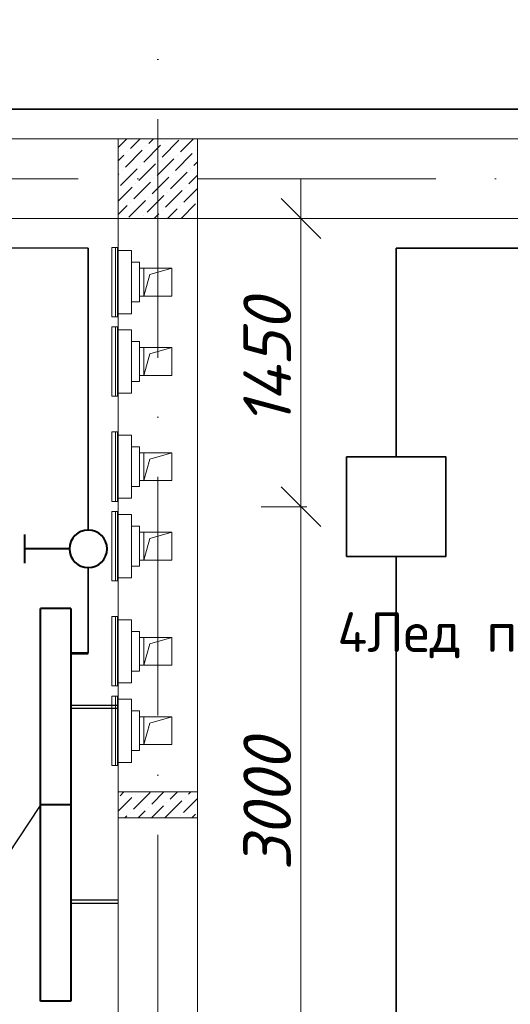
# Model space of a CAD drawing. Header units: millimetres. Extents: x 1114507 to 93926427, y 174473 to 817039.
# Tile 220 of 256: x 1620115 to 1622585, y 768971 to 773925. Entities that reach past the tile are written whole.
import ezdxf
from ezdxf import colors
from ezdxf.entities.mleader import LeaderData, LeaderLine
from ezdxf.math import Vec2, Vec3

# ---------------------------------------------------------------- set-up
doc = ezdxf.new("R2010")
doc.units = ezdxf.units.MM
doc.linetypes.add('ACAD_ISO10W100', pattern=[18, 12, -3, 0, -3])
doc.linetypes.add('ADSK_Скрыто', pattern=[6, 3, -3])
for name, color, linetype, lineweight in [('_Hidden_', 7, 'ADSK_Скрыто', 9), ('Mechanical Equipment', 7, 'Continuous', 18), ('размеры', 12, 'Continuous', 15)]:
    doc.layers.add(name, color=color, linetype=linetype, lineweight=lineweight)
doc.layers.add('ventilatsiya', color=7, linetype='Continuous')
doc.styles.add('ISOCPEUR 1', font='isocpeur.TTF')
doc.styles.get("Standard").update_dxf_attribs({"font": 'isocpeui.ttf'})
doc.styles.add('Суннат', font='ariali.ttf', dxfattribs={"height": 250})
doc.dimstyles.new('Санжар', dxfattribs={"dimtxt": 240, "dimasz": 200, "dimexe": 200, "dimexo": 200, "dimgap": 50, "dimtad": 1, "dimdec": 0, "dimtxsty": 'Standard', "dimblk": 'OBLIQUE', "dimcen": 2.5, "dimdle": 200, "dimclrd": 152, "dimclre": 152, "dimclrt": 152, "dimadec": 0, "dimazin": 0, "dimtfac": 1, "dimtdec": 0, "dimtmove": 0, "dimatfit": 3, "dimldrblk": 'OBLIQUE', "dimfxl": 0, "dimlwd": 0, "dimlwe": 0, "dimarcsym": 0})

# ---------------------------------------------------------------- blocks, each defined once
blk = doc.blocks.new('blokqav3mak')
at = {"color": 1, "linetype": 'ACAD_ISO10W100', "lineweight": 0, "ltscale": 100}
for p, q in [((1612766.4, 782425.1), (1612766.4, 766825.1)), ((1626766.4, 773125.1), (1599766.4, 773125.1))]:
    blk.add_line(p, q, dxfattribs=at)
at = {"lineweight": 0, "ltscale": 100}
for p, q in [((1612966.4, 773325.1), (1611766.4, 773325.1)), ((1615116.4, 773325.1), (1612966.4, 773325.1)), ((1612966.4, 773325.1), (1612966.4, 767025.1)), ((1612566.4, 772925.1), (1611766.4, 772925.1)), ((1612566.4, 772925.1), (1612566.4, 767025.1)), ((1615116.4, 772925.1), (1612966.4, 772925.1))]:
    blk.add_line(p, q, dxfattribs=at)
at = {"linetype": 'Continuous', "lineweight": 0, "ltscale": 100}
for p, q in [((1612566.4, 773281.7), (1612609.7, 773325.1)), ((1612628.3, 773276.3), (1612677.1, 773325.1)), ((1612720.9, 773301.6), (1612744.5, 773325.1)), ((1612788.3, 773234.2), (1612872.5, 773318.4)), ((1612880.9, 773259.5), (1612946.5, 773325.1)), ((1612603.1, 773183.7), (1612687.3, 773267.9)), ((1612695.7, 773209), (1612779.9, 773293.2)), ((1612704.1, 773284.8), (1612704.1, 773284.8)), ((1612796.7, 773310), (1612796.7, 773310)), ((1612956.7, 773267.9), (1612956.7, 773267.9)), ((1612566.4, 773214.4), (1612594.7, 773242.7)), ((1612611.5, 773259.5), (1612611.5, 773259.5)), ((1612763, 773141.6), (1612847.2, 773225.8)), ((1612771.5, 773217.4), (1612771.5, 773217.4)), ((1612855.7, 773166.9), (1612939.8, 773251.1)), ((1612864.1, 773242.7), (1612864.1, 773242.7)), ((1612577.8, 773091.1), (1612662, 773175.3)), ((1612586.2, 773166.9), (1612586.2, 773166.9)), ((1612670.4, 773116.4), (1612754.6, 773200.6)), ((1612678.9, 773192.2), (1612678.9, 773192.2)), ((1612931.4, 773175.3), (1612931.4, 773175.3)), ((1612948.3, 773192.2), (1612966.4, 773210.2)), ((1612566.4, 773147), (1612569.4, 773150.1)), ((1612737.8, 773049), (1612822, 773133.2)), ((1612746.2, 773124.8), (1612746.2, 773124.8)), ((1612830.4, 773074.3), (1612914.6, 773158.5)), ((1612838.8, 773150.1), (1612838.8, 773150.1)), ((1612923, 773099.5), (1612966.4, 773142.9)), ((1612566.4, 773012.3), (1612636.8, 773082.7)), ((1612645.2, 773023.8), (1612729.4, 773108)), ((1612653.6, 773099.5), (1612653.6, 773099.5)), ((1612805.1, 772981.7), (1612889.3, 773065.9)), ((1612897.7, 773006.9), (1612966.4, 773075.5)), ((1612906.2, 773082.7), (1612906.2, 773082.7)), ((1612712.5, 772956.4), (1612796.7, 773040.6)), ((1612720.9, 773032.2), (1612720.9, 773032.2)), ((1612813.6, 773057.4), (1612813.6, 773057.4)), ((1612566.4, 772944.9), (1612611.5, 772990.1)), ((1612619.9, 772931.2), (1612704.1, 773015.4)), ((1612628.3, 773006.9), (1612628.3, 773006.9)), ((1612815.9, 772925.1), (1612864.1, 772973.3)), ((1612880.9, 772990.1), (1612880.9, 772990.1)), ((1612883.3, 772925.1), (1612956.7, 772998.5)), ((1612695.7, 772939.6), (1612695.7, 772939.6)), ((1612748.6, 772925.1), (1612771.5, 772948)), ((1612788.3, 772964.8), (1612788.3, 772964.8)), ((1612965.1, 772939.6), (1612966.4, 772940.8)), ((1612566.4, 769943.7, 0), (1612635.3, 770012.7, 0)), ((1612576.3, 770021.1, 0), (1612595.4, 770040.1, 0)), ((1612643.7, 769953.7, 0), (1612727.9, 770037.9, 0)), ((1612652.1, 770029.5, 0), (1612652.1, 770029.5, 0)), ((1612736.3, 769979, 0), (1612797.4, 770040.1, 0)), ((1612803.7, 769911.6, 0), (1612887.8, 769995.8, 0)), ((1612828.9, 770004.2, 0), (1612864.8, 770040.1, 0)), ((1612896.3, 769936.9, 0), (1612966.4, 770007, 0)), ((1612904.7, 770012.7, 0), (1612904.7, 770012.7, 0)), ((1612921.5, 770029.5, 0), (1612932.1, 770040.1, 0)), ((1612667.4, 769910.1, 0), (1612702.6, 769945.3, 0)), ((1612719.5, 769962.1, 0), (1612719.5, 769962.1, 0)), ((1612734.8, 769910.1, 0), (1612795.2, 769970.6, 0)), ((1612812.1, 769987.4, 0), (1612812.1, 769987.4, 0)), ((1612600.1, 769910.1, 0), (1612610, 769920.1, 0)), ((1612626.9, 769936.9, 0), (1612626.9, 769936.9, 0)), ((1612879.4, 769920.1, 0), (1612879.4, 769920.1, 0)), ((1612936.8, 769910.1, 0), (1612955.2, 769928.5, 0))]:
    blk.add_line(p, q, dxfattribs=at)
at = {"layer": '_Hidden_', "color": 5, "lineweight": 0}
for p, q in [((1612562.5, 772779.5), (1612563, 772779.5)), ((1612566.4, 772763.5), (1612566.4, 772763.9)), ((1612566.4, 772763.9), (1612566.4, 772763.5)), ((1612609.4, 772763.9), (1612609.4, 772763.5)), ((1612609.4, 772763.5), (1612609.4, 772763.9)), ((1612633.4, 772763.5), (1612633.4, 772763.9)), ((1612633.4, 772763.9), (1612633.4, 772763.5)), ((1612563, 772430.6), (1612562.5, 772430.6)), ((1612566.4, 772446.2), (1612566.4, 772445.9)), ((1612566.4, 772445.9), (1612566.4, 772446.2)), ((1612609.4, 772446.2), (1612609.4, 772445.9)), ((1612609.4, 772445.9), (1612609.4, 772446.2)), ((1612633.4, 772445.9), (1612633.4, 772446.2)), ((1612633.4, 772446.2), (1612633.4, 772445.9)), ((1612562.5, 772380), (1612563, 772380)), ((1612566.4, 772364), (1612566.4, 772364.3)), ((1612566.4, 772364.3), (1612566.4, 772364)), ((1612609.4, 772364.3), (1612609.4, 772364)), ((1612609.4, 772364), (1612609.4, 772364.3)), ((1612633.4, 772364), (1612633.4, 772364.3)), ((1612633.4, 772364.3), (1612633.4, 772364)), ((1612563, 772031.1), (1612562.5, 772031.1)), ((1612566.4, 772046.7), (1612566.4, 772046.3)), ((1612566.4, 772046.3), (1612566.4, 772046.7)), ((1612609.4, 772046.7), (1612609.4, 772046.3)), ((1612609.4, 772046.3), (1612609.4, 772046.7)), ((1612633.4, 772046.3), (1612633.4, 772046.7)), ((1612633.4, 772046.7), (1612633.4, 772046.3)), ((1612562.5, 771850.8), (1612563, 771850.8)), ((1612566.4, 771834.8), (1612566.4, 771835.1)), ((1612566.4, 771835.1), (1612566.4, 771834.8)), ((1612609.4, 771835.1), (1612609.4, 771834.8)), ((1612609.4, 771834.8), (1612609.4, 771835.1)), ((1612633.4, 771834.8), (1612633.4, 771835.1)), ((1612633.4, 771835.1), (1612633.4, 771834.8)), ((1612563, 771501.9), (1612562.5, 771501.9)), ((1612566.4, 771517.5), (1612566.4, 771517.1)), ((1612566.4, 771517.1), (1612566.4, 771517.5)), ((1612609.4, 771517.5), (1612609.4, 771517.1)), ((1612609.4, 771517.1), (1612609.4, 771517.5)), ((1612633.4, 771517.1), (1612633.4, 771517.5)), ((1612633.4, 771517.5), (1612633.4, 771517.1)), ((1612562.5, 771451.2), (1612563, 771451.2)), ((1612566.4, 771435.2), (1612566.4, 771435.6)), ((1612566.4, 771435.6), (1612566.4, 771435.2)), ((1612609.4, 771435.6), (1612609.4, 771435.2)), ((1612609.4, 771435.2), (1612609.4, 771435.6)), ((1612633.4, 771435.2), (1612633.4, 771435.6)), ((1612633.4, 771435.6), (1612633.4, 771435.2)), ((1612563, 771102.3), (1612562.5, 771102.3)), ((1612566.4, 771117.9), (1612566.4, 771117.6)), ((1612566.4, 771117.6), (1612566.4, 771117.9)), ((1612609.4, 771117.9), (1612609.4, 771117.6)), ((1612609.4, 771117.6), (1612609.4, 771117.9)), ((1612633.4, 771117.6), (1612633.4, 771117.9)), ((1612633.4, 771117.9), (1612633.4, 771117.6)), ((1612562.5, 770922), (1612563, 770922)), ((1612566.4, 770906), (1612566.4, 770906.4)), ((1612566.4, 770906.4), (1612566.4, 770906)), ((1612609.4, 770906.4), (1612609.4, 770906)), ((1612609.4, 770906), (1612609.4, 770906.4)), ((1612633.4, 770906), (1612633.4, 770906.4)), ((1612633.4, 770906.4), (1612633.4, 770906)), ((1612566.4, 770588.7), (1612566.4, 770588.4)), ((1612566.4, 770588.4), (1612566.4, 770588.7)), ((1612609.4, 770588.7), (1612609.4, 770588.4)), ((1612609.4, 770588.4), (1612609.4, 770588.7)), ((1612633.4, 770588.4), (1612633.4, 770588.7)), ((1612633.4, 770588.7), (1612633.4, 770588.4)), ((1612563, 770573.1), (1612562.5, 770573.1)), ((1612562.5, 770522.5), (1612563, 770522.5)), ((1612566.4, 770506.5), (1612566.4, 770506.8)), ((1612566.4, 770506.8), (1612566.4, 770506.5)), ((1612609.4, 770506.8), (1612609.4, 770506.5)), ((1612609.4, 770506.5), (1612609.4, 770506.8)), ((1612633.4, 770506.5), (1612633.4, 770506.8)), ((1612633.4, 770506.8), (1612633.4, 770506.5)), ((1612563, 770173.6), (1612562.5, 770173.6)), ((1612566.4, 770189.2), (1612566.4, 770188.8)), ((1612566.4, 770188.8), (1612566.4, 770189.2)), ((1612609.4, 770189.2), (1612609.4, 770188.8)), ((1612609.4, 770188.8), (1612609.4, 770189.2)), ((1612633.4, 770188.8), (1612633.4, 770189.2)), ((1612633.4, 770189.2), (1612633.4, 770188.8))]:
    blk.add_line(p, q, dxfattribs=at)
at = {"layer": 'Mechanical Equipment', "color": 5, "lineweight": 0}
for p, q in [((1612534.3, 772779.5), (1612534.3, 772430.6)), ((1612534.3, 772779.5), (1612543.9, 772779.5)), ((1612543.9, 772779.5), (1612553.3, 772779.5)), ((1612553.3, 772779.5), (1612563, 772779.5)), ((1612553.3, 772430.6), (1612553.3, 772779.5)), ((1612563, 772430.6), (1612563, 772779.5)), ((1612563.3, 772430.6), (1612563.3, 772779.5)), ((1612609.4, 772763.9), (1612566.4, 772763.9)), ((1612566.4, 772753.9), (1612566.4, 772763.9)), ((1612566.4, 772763.9), (1612566.4, 772763.5)), ((1612566.4, 772455.9), (1612566.4, 772753.9)), ((1612633.4, 772763.9), (1612609.4, 772763.9)), ((1612609.4, 772763.9), (1612609.4, 772763.5)), ((1612609.4, 772763.5), (1612609.4, 772763.9)), ((1612633.4, 772763.5), (1612633.4, 772763.9)), ((1612633.4, 772763.9), (1612633.4, 772753.9)), ((1612633.4, 772753.9), (1612633.4, 772455.9)), ((1612674.6, 772704.9), (1612633.4, 772704.9)), ((1612674.6, 772704.9), (1612674.6, 772504.9)), ((1612633.4, 772504.9), (1612674.6, 772504.9)), ((1612543.9, 772430.6), (1612534.3, 772430.6)), ((1612553.3, 772430.6), (1612543.9, 772430.6)), ((1612563, 772430.6), (1612553.3, 772430.6)), ((1612566.4, 772445.9), (1612566.4, 772455.9)), ((1612566.4, 772446.2), (1612566.4, 772445.9)), ((1612566.4, 772445.9), (1612609.4, 772445.9)), ((1612609.4, 772446.2), (1612609.4, 772445.9)), ((1612609.4, 772445.9), (1612609.4, 772446.2)), ((1612609.4, 772445.9), (1612633.4, 772445.9)), ((1612633.4, 772455.9), (1612633.4, 772445.9)), ((1612633.4, 772445.9), (1612633.4, 772446.2)), ((1612534.3, 772380), (1612534.3, 772031.1)), ((1612534.3, 772380), (1612543.9, 772380)), ((1612543.9, 772380), (1612553.3, 772380)), ((1612553.3, 772380), (1612563, 772380)), ((1612553.3, 772031.1), (1612553.3, 772380)), ((1612563, 772031.1), (1612563, 772380)), ((1612563.3, 772031.1), (1612563.3, 772380)), ((1612609.4, 772364.3), (1612566.4, 772364.3)), ((1612566.4, 772354.3), (1612566.4, 772364.3)), ((1612566.4, 772364.3), (1612566.4, 772364)), ((1612566.4, 772056.3), (1612566.4, 772354.3)), ((1612633.4, 772364.3), (1612609.4, 772364.3)), ((1612609.4, 772364.3), (1612609.4, 772364)), ((1612609.4, 772364), (1612609.4, 772364.3)), ((1612633.4, 772364), (1612633.4, 772364.3)), ((1612633.4, 772364.3), (1612633.4, 772354.3)), ((1612633.4, 772354.3), (1612633.4, 772056.3)), ((1612674.6, 772305.3), (1612633.4, 772305.3)), ((1612674.6, 772305.3), (1612674.6, 772105.3)), ((1612633.4, 772105.3), (1612674.6, 772105.3)), ((1612543.9, 772031.1), (1612534.3, 772031.1)), ((1612553.3, 772031.1), (1612543.9, 772031.1)), ((1612563, 772031.1), (1612553.3, 772031.1)), ((1612566.4, 772046.3), (1612566.4, 772056.3)), ((1612566.4, 772046.7), (1612566.4, 772046.3)), ((1612566.4, 772046.3), (1612609.4, 772046.3)), ((1612609.4, 772046.7), (1612609.4, 772046.3)), ((1612609.4, 772046.3), (1612609.4, 772046.7)), ((1612609.4, 772046.3), (1612633.4, 772046.3)), ((1612633.4, 772056.3), (1612633.4, 772046.3)), ((1612633.4, 772046.3), (1612633.4, 772046.7)), ((1612534.3, 771850.8), (1612534.3, 771501.9)), ((1612534.3, 771850.8), (1612543.9, 771850.8)), ((1612543.9, 771850.8), (1612553.3, 771850.8)), ((1612553.3, 771850.8), (1612563, 771850.8)), ((1612553.3, 771501.9), (1612553.3, 771850.8)), ((1612563, 771501.9), (1612563, 771850.8)), ((1612563.3, 771501.9), (1612563.3, 771850.8)), ((1612609.4, 771835.1), (1612566.4, 771835.1)), ((1612566.4, 771825.1), (1612566.4, 771835.1)), ((1612566.4, 771835.1), (1612566.4, 771834.8)), ((1612633.4, 771835.1), (1612609.4, 771835.1)), ((1612609.4, 771835.1), (1612609.4, 771834.8)), ((1612609.4, 771834.8), (1612609.4, 771835.1)), ((1612633.4, 771834.8), (1612633.4, 771835.1)), ((1612633.4, 771835.1), (1612633.4, 771825.1)), ((1612566.4, 771527.1), (1612566.4, 771825.1)), ((1612633.4, 771825.1), (1612633.4, 771527.1)), ((1612674.6, 771776.1), (1612633.4, 771776.1)), ((1612674.6, 771776.1), (1612674.6, 771576.1)), ((1612633.4, 771576.1), (1612674.6, 771576.1)), ((1612543.9, 771501.9), (1612534.3, 771501.9)), ((1612553.3, 771501.9), (1612543.9, 771501.9)), ((1612563, 771501.9), (1612553.3, 771501.9)), ((1612566.4, 771517.1), (1612566.4, 771527.1)), ((1612566.4, 771517.5), (1612566.4, 771517.1)), ((1612566.4, 771517.1), (1612609.4, 771517.1)), ((1612609.4, 771517.5), (1612609.4, 771517.1)), ((1612609.4, 771517.1), (1612609.4, 771517.5)), ((1612609.4, 771517.1), (1612633.4, 771517.1)), ((1612633.4, 771527.1), (1612633.4, 771517.1)), ((1612633.4, 771517.1), (1612633.4, 771517.5)), ((1612534.3, 771451.2), (1612534.3, 771102.3)), ((1612534.3, 771451.2), (1612543.9, 771451.2)), ((1612543.9, 771451.2), (1612553.3, 771451.2)), ((1612553.3, 771451.2), (1612563, 771451.2)), ((1612553.3, 771102.3), (1612553.3, 771451.2)), ((1612563, 771102.3), (1612563, 771451.2)), ((1612563.3, 771102.3), (1612563.3, 771451.2)), ((1612609.4, 771435.6), (1612566.4, 771435.6)), ((1612566.4, 771425.6), (1612566.4, 771435.6)), ((1612566.4, 771435.6), (1612566.4, 771435.2)), ((1612633.4, 771435.6), (1612609.4, 771435.6)), ((1612609.4, 771435.6), (1612609.4, 771435.2)), ((1612609.4, 771435.2), (1612609.4, 771435.6)), ((1612633.4, 771435.2), (1612633.4, 771435.6)), ((1612633.4, 771435.6), (1612633.4, 771425.6)), ((1612566.4, 771127.6), (1612566.4, 771425.6)), ((1612633.4, 771425.6), (1612633.4, 771127.6)), ((1612674.6, 771376.6), (1612633.4, 771376.6)), ((1612674.6, 771376.6), (1612674.6, 771176.6)), ((1612633.4, 771176.6), (1612674.6, 771176.6)), ((1612543.9, 771102.3), (1612534.3, 771102.3)), ((1612553.3, 771102.3), (1612543.9, 771102.3)), ((1612563, 771102.3), (1612553.3, 771102.3)), ((1612566.4, 771117.6), (1612566.4, 771127.6)), ((1612566.4, 771117.9), (1612566.4, 771117.6)), ((1612566.4, 771117.6), (1612609.4, 771117.6)), ((1612609.4, 771117.9), (1612609.4, 771117.6)), ((1612609.4, 771117.6), (1612609.4, 771117.9)), ((1612609.4, 771117.6), (1612633.4, 771117.6)), ((1612633.4, 771127.6), (1612633.4, 771117.6)), ((1612633.4, 771117.6), (1612633.4, 771117.9)), ((1612534.3, 770922), (1612534.3, 770573.1)), ((1612534.3, 770922), (1612543.9, 770922)), ((1612543.9, 770922), (1612553.3, 770922)), ((1612553.3, 770922), (1612563, 770922)), ((1612553.3, 770573.1), (1612553.3, 770922)), ((1612563, 770573.1), (1612563, 770922)), ((1612563.3, 770573.1), (1612563.3, 770922)), ((1612609.4, 770906.4), (1612566.4, 770906.4)), ((1612566.4, 770896.4), (1612566.4, 770906.4)), ((1612566.4, 770906.4), (1612566.4, 770906)), ((1612566.4, 770598.4), (1612566.4, 770896.4)), ((1612633.4, 770906.4), (1612609.4, 770906.4)), ((1612609.4, 770906.4), (1612609.4, 770906)), ((1612609.4, 770906), (1612609.4, 770906.4)), ((1612633.4, 770906), (1612633.4, 770906.4)), ((1612633.4, 770906.4), (1612633.4, 770896.4)), ((1612633.4, 770896.4), (1612633.4, 770598.4)), ((1612674.6, 770847.4), (1612633.4, 770847.4)), ((1612674.6, 770847.4), (1612674.6, 770647.4)), ((1612633.4, 770647.4), (1612674.6, 770647.4)), ((1612566.4, 770588.4), (1612566.4, 770598.4)), ((1612566.4, 770588.7), (1612566.4, 770588.4)), ((1612609.4, 770588.7), (1612609.4, 770588.4)), ((1612609.4, 770588.4), (1612609.4, 770588.7)), ((1612633.4, 770598.4), (1612633.4, 770588.4)), ((1612633.4, 770588.4), (1612633.4, 770588.7)), ((1612543.9, 770573.1), (1612534.3, 770573.1)), ((1612553.3, 770573.1), (1612543.9, 770573.1)), ((1612563, 770573.1), (1612553.3, 770573.1)), ((1612566.4, 770588.4), (1612609.4, 770588.4)), ((1612609.4, 770588.4), (1612633.4, 770588.4)), ((1612534.3, 770522.5), (1612534.3, 770173.6)), ((1612534.3, 770522.5), (1612543.9, 770522.5)), ((1612543.9, 770522.5), (1612553.3, 770522.5)), ((1612553.3, 770522.5), (1612563, 770522.5)), ((1612553.3, 770173.6), (1612553.3, 770522.5)), ((1612563, 770173.6), (1612563, 770522.5)), ((1612563.3, 770173.6), (1612563.3, 770522.5)), ((1612609.4, 770506.8), (1612566.4, 770506.8)), ((1612566.4, 770496.8), (1612566.4, 770506.8)), ((1612566.4, 770506.8), (1612566.4, 770506.5)), ((1612566.4, 770198.8), (1612566.4, 770496.8)), ((1612633.4, 770506.8), (1612609.4, 770506.8)), ((1612609.4, 770506.8), (1612609.4, 770506.5)), ((1612609.4, 770506.5), (1612609.4, 770506.8)), ((1612633.4, 770506.5), (1612633.4, 770506.8)), ((1612633.4, 770506.8), (1612633.4, 770496.8)), ((1612633.4, 770496.8), (1612633.4, 770198.8)), ((1612674.6, 770447.8), (1612633.4, 770447.8)), ((1612674.6, 770447.8), (1612674.6, 770247.8)), ((1612633.4, 770247.8), (1612674.6, 770247.8)), ((1612566.4, 770188.8), (1612566.4, 770198.8)), ((1612633.4, 770198.8), (1612633.4, 770188.8)), ((1612543.9, 770173.6), (1612534.3, 770173.6)), ((1612553.3, 770173.6), (1612543.9, 770173.6)), ((1612563, 770173.6), (1612553.3, 770173.6)), ((1612566.4, 770189.2), (1612566.4, 770188.8)), ((1612566.4, 770188.8), (1612609.4, 770188.8)), ((1612609.4, 770189.2), (1612609.4, 770188.8)), ((1612609.4, 770188.8), (1612609.4, 770189.2)), ((1612609.4, 770188.8), (1612633.4, 770188.8)), ((1612633.4, 770188.8), (1612633.4, 770189.2))]:
    blk.add_line(p, q, dxfattribs=at)
at = {"layer": 'ventilatsiya', "lineweight": 0, "ltscale": 100}
for p, q in [((1612741.7, 772674.9), (1612674.6, 772674.9)), ((1612836.4, 772674.9), (1612696.4, 772674.9)), ((1612696.4, 772674.9), (1612696.4, 772534.9)), ((1612725.5, 772643.2), (1612836.4, 772674.9)), ((1612836.4, 772534.9), (1612836.4, 772674.9)), ((1612696.4, 772534.9), (1612725.5, 772643.2)), ((1612741.7, 772534.9), (1612674.6, 772534.9)), ((1612696.4, 772534.9), (1612836.4, 772534.9)), ((1612741.7, 772275.3), (1612674.6, 772275.3)), ((1612836.4, 772275.3), (1612696.4, 772275.3)), ((1612696.4, 772275.3), (1612696.4, 772135.3)), ((1612725.5, 772243.7), (1612836.4, 772275.3)), ((1612836.4, 772135.3), (1612836.4, 772275.3)), ((1612696.4, 772135.3), (1612725.5, 772243.7)), ((1612741.7, 772135.3), (1612674.6, 772135.3)), ((1612696.4, 772135.3), (1612836.4, 772135.3)), ((1612741.7, 771746.1), (1612674.6, 771746.1)), ((1612836.4, 771746.1), (1612696.4, 771746.1)), ((1612696.4, 771746.1), (1612696.4, 771606.1)), ((1612725.5, 771714.5), (1612836.4, 771746.1)), ((1612836.4, 771606.1), (1612836.4, 771746.1)), ((1612696.4, 771606.1), (1612725.5, 771714.5)), ((1612741.7, 771606.1), (1612674.6, 771606.1)), ((1612696.4, 771606.1), (1612836.4, 771606.1)), ((1612741.7, 771346.6), (1612674.6, 771346.6)), ((1612836.4, 771346.6), (1612696.4, 771346.6)), ((1612696.4, 771346.6), (1612696.4, 771206.6)), ((1612725.5, 771314.9), (1612836.4, 771346.6)), ((1612836.4, 771206.6), (1612836.4, 771346.6)), ((1612696.4, 771206.6), (1612725.5, 771314.9)), ((1612741.7, 771206.6), (1612674.6, 771206.6)), ((1612696.4, 771206.6), (1612836.4, 771206.6)), ((1612741.7, 770817.4), (1612674.6, 770817.4)), ((1612836.4, 770817.4), (1612696.4, 770817.4)), ((1612696.4, 770817.4), (1612696.4, 770677.4)), ((1612725.5, 770785.7), (1612836.4, 770817.4)), ((1612836.4, 770677.4), (1612836.4, 770817.4)), ((1612696.4, 770677.4), (1612725.5, 770785.7)), ((1612741.7, 770677.4), (1612674.6, 770677.4)), ((1612696.4, 770677.4), (1612836.4, 770677.4)), ((1612741.7, 770417.8), (1612674.6, 770417.8)), ((1612836.4, 770417.8), (1612696.4, 770417.8)), ((1612696.4, 770417.8), (1612696.4, 770277.8)), ((1612725.5, 770386.2), (1612836.4, 770417.8)), ((1612836.4, 770277.8), (1612836.4, 770417.8)), ((1612696.4, 770277.8), (1612725.5, 770386.2)), ((1612741.7, 770277.8), (1612674.6, 770277.8)), ((1612696.4, 770277.8), (1612836.4, 770277.8))]:
    blk.add_line(p, q, dxfattribs=at)
at = {"layer": 'размеры', "lineweight": 0, "ltscale": 5}
for p, q in [((1612966.4, 773325.1), (1612566.4, 773325.1)), ((1612566.4, 773325.1), (1612566.4, 772925.1)), ((1612966.4, 772925.1), (1612966.4, 773325.1)), ((1612566.4, 772925.1), (1612966.4, 772925.1)), ((1612566.4, 769910.1), (1612566.4, 770040.1)), ((1612566.4, 770040.1), (1612966.4, 770040.1)), ((1612966.4, 770040.1), (1612566.4, 770040.1)), ((1612566.4, 770040.1), (1612566.4, 769910.1)), ((1612966.4, 770040.1), (1612966.4, 769910.1)), ((1612966.4, 769910.1), (1612966.4, 770040.1)), ((1612966.4, 769910.1), (1612566.4, 769910.1)), ((1612566.4, 769910.1), (1612966.4, 769910.1))]:
    blk.add_line(p, q, dxfattribs=at)
blk = doc.blocks.new('_Dot')
at = {"color": 0, "linetype": 'ByBlock', "lineweight": -2}
blk.add_line((-0.5, 0), (-1, 0), dxfattribs=at)
at = {"color": 0, "linetype": 'ByBlock', "const_width": 0.5}
blk.add_lwpolyline([(-0.25, 0, 1), (0.25, 0, 1)], format="xyb", close=True, dxfattribs=at)
blk = doc.blocks.new('цуйцуйцу')
at = {"lineweight": 40}
for p, q in [((694611.1, -1170390.9), (694695, -1170390.9)), ((694653.1, -1170521.8), (694653.1, -1170390.9))]:
    blk.add_line(p, q, dxfattribs=at)
blk.add_circle((694653.1, -1170576.5), 54.7, dxfattribs=at)
blk = doc.blocks.new('ДПО46 LUX LED')
at = {"lineweight": 40, "ltscale": 2}
for p, q in [((4273483, 481249.6), (4273483, 480014.6)), ((4273483, 481249.6), (4273674, 481249.6)), ((4273674, 480014.6), (4273674, 481249.6)), ((4273483, 480014.6), (4273674, 480014.6))]:
    blk.add_line(p, q, dxfattribs=at)
blk = doc.blocks.new('blokdoskaaaa')
at = {"lineweight": 30, "ltscale": 2}
for p, q in [((1495798, 779769.1), (1495560.8, 779769.1)), ((1495798, 779753.1), (1495560.8, 779753.1)), ((1495798, 778789.1), (1495560.8, 778789.1)), ((1495798, 778773.1), (1495560.8, 778773.1))]:
    blk.add_line(p, q, dxfattribs=at)
at = {"lineweight": 53, "ltscale": 2}
blk.add_line((1495798, 778512.7), (1495710.8, 778512.7), dxfattribs=at)
at = {"xscale": -0.8000000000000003, "yscale": 0.8000000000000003, "zscale": 0.8000000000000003, "rotation": 180}
for p in [(-1922988.5, 1164274.8), (-1922988.5, 1163286.8)]:
    blk.add_blockref('ДПО46 LUX LED', p, dxfattribs=at)
blk = doc.blocks.new('_Oblique')
at = {"color": 0, "linetype": 'ByBlock', "lineweight": -2}
blk.add_line((-0.5, -0.5), (0.5, 0.5), dxfattribs=at)
blk = doc.blocks.new('*D1786')
at = {"color": 152, "linetype": 'Continuous', "lineweight": 0, "ltscale": 100, "transparency": 16777216}
for p, q in [((1619560.6, 774181.5), (1619560.6, 773861.5)), ((1623060.6, 774181.5), (1623060.6, 773861.5)), ((1619360.6, 774061.5), (1623260.6, 774061.5))]:
    blk.add_line(p, q, dxfattribs=at)
at = {"layer": 'Defpoints', "color": 0, "lineweight": 35, "ltscale": 100, "transparency": 16777216}
for p in [(1619560.6, 774425.1), (1623060.6, 774425.1), (1623060.6, 774061.5)]:
    blk.add_point(p, dxfattribs=at)
at = {"color": 152, "lineweight": 0, "ltscale": 100, "transparency": 16777216, "xscale": 200, "yscale": 200, "zscale": 200, "rotation": 180}
blk.add_blockref('_Oblique', (1619560.6, 774061.5), dxfattribs=at)
at = {"color": 152, "lineweight": 0, "ltscale": 100, "transparency": 16777216, "xscale": 200, "yscale": 200, "zscale": 200}
blk.add_blockref('_Oblique', (1623060.6, 774061.5), dxfattribs=at)
at = {"color": 152, "lineweight": 35, "ltscale": 100, "transparency": 16777216, "insert": (1621310.6, 774231.5), "char_height": 240, "attachment_point": 5, "bg_fill": 3, "box_fill_scale": 1.1, "bg_fill_color": 256, "bg_fill_true_color": 13158600, "bg_fill_transparency": 0}
blk.add_mtext('3500', dxfattribs=at)
blk = doc.blocks.new('*D1817')
at = {"color": 152, "linetype": 'Continuous', "lineweight": 0, "ltscale": 100, "transparency": 16777216}
for p, q in [((1621531, 771675.1), (1621531, 768275.1)), ((1621560.6, 771475.1), (1621331, 771475.1)), ((1621560.6, 768475.1), (1621331, 768475.1))]:
    blk.add_line(p, q, dxfattribs=at)
at = {"layer": 'Defpoints', "color": 0, "lineweight": 35, "ltscale": 100, "transparency": 16777216}
for p in [(1621760.6, 771475.1), (1621531, 768475.1), (1621760.6, 768475.1)]:
    blk.add_point(p, dxfattribs=at)
at = {"color": 152, "lineweight": 0, "ltscale": 100, "transparency": 16777216, "xscale": 200, "yscale": 200, "zscale": 200}
for p, rotation in [((1621531, 771475.1), 90), ((1621531, 768475.1), 270)]:
    blk.add_blockref('_Oblique', p, dxfattribs=dict(at, rotation=rotation))
at = {"color": 152, "lineweight": 35, "ltscale": 100, "transparency": 16777216, "insert": (1621361, 769975.1), "char_height": 240, "attachment_point": 5, "rotation": 90, "bg_fill": 3, "box_fill_scale": 1.1, "bg_fill_color": 256, "bg_fill_true_color": 13158600, "bg_fill_transparency": 0}
blk.add_mtext('3000', dxfattribs=at)
blk = doc.blocks.new('*D1822')
at = {"color": 152, "linetype": 'Continuous', "lineweight": 0, "ltscale": 100, "transparency": 16777216}
for p, q in [((1621531, 771275.1), (1621531, 773125.1)), ((1621560.6, 772925.1), (1621331, 772925.1)), ((1621560.6, 771475.1), (1621331, 771475.1))]:
    blk.add_line(p, q, dxfattribs=at)
at = {"layer": 'Defpoints', "color": 0, "lineweight": 35, "ltscale": 100, "transparency": 16777216}
for p in [(1621531, 772925.1), (1621760.6, 772925.1), (1621760.6, 771475.1)]:
    blk.add_point(p, dxfattribs=at)
at = {"color": 152, "lineweight": 0, "ltscale": 100, "transparency": 16777216, "xscale": 200, "yscale": 200, "zscale": 200}
for p, rotation in [((1621531, 772925.1), 90), ((1621531, 771475.1), 270)]:
    blk.add_blockref('_Oblique', p, dxfattribs=dict(at, rotation=rotation))
at = {"color": 152, "lineweight": 35, "ltscale": 100, "transparency": 16777216, "insert": (1621361, 772200.1), "char_height": 240, "attachment_point": 5, "rotation": 90, "bg_fill": 3, "box_fill_scale": 1.1, "bg_fill_color": 256, "bg_fill_true_color": 13158600, "bg_fill_transparency": 0}
blk.add_mtext('1450', dxfattribs=at)

msp = doc.modelspace()

# ---------------------------------------------------------------- linework, layer by layer
at = {"color": 0, "lineweight": 35, "ltscale": 100}
for p, q in [((1610860.6, 773475.1), (1633010.6, 773475.1)), ((1620460.6, 772775.1), (1620460.6, 771357.7)), ((1622010.6, 771725.1), (1622010.6, 772775.1)), ((1622010.6, 772775.1), (1622800.4, 772775.1)), ((1622010.6, 768725.1), (1622010.6, 771225.1)), ((1620460.6, 771168.5), (1620460.6, 770737.5))]:
    msp.add_line(p, q, dxfattribs=at)
at = {"lineweight": 30}
msp.add_line((1620460.6, 772775.1), (1618513.4, 772775.1), dxfattribs=at)
at = {"color": 5, "lineweight": 35, "ltscale": 100}
msp.add_lwpolyline([(1621760.6, 771725.1), (1622260.6, 771725.1), (1622260.6, 771225.1), (1621760.6, 771225.1), (1621760.6, 771725.1)], dxfattribs=at)

# ---------------------------------------------------------------- block references
at = {"color": 0}
msp.add_blockref('blokqav3mak', (8044.3, 0), dxfattribs=at)
at = {"lineweight": 50, "xscale": -1.728719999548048, "yscale": 1.728719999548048, "zscale": 1.728719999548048, "rotation": 90.00000000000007}
msp.add_blockref('цуйцуйцу', (-403138.4, 1972123.7), dxfattribs=at)
at = {"color": 0, "lineweight": 35, "rotation": 180}
msp.add_blockref('blokdoskaaaa', (3116171.5, 1549250.2), dxfattribs=at)

# ---------------------------------------------------------------- texts
at = {"color": 0, "insert": (1621714.5, 770944.2), "char_height": 200, "width": 4126.459, "attachment_point": 1, "style": 'Суннат'}
msp.add_mtext('{\\fISOCPEUR|b0|i0|c0|p34;4\\fISOCPEUR|b0|i0|c204|p34;Лед панель-1х36/3,0}', dxfattribs=at)

# ---------------------------------------------------------------- leaders
at = {"lineweight": 0}
ml = msp.add_multileader_mtext('Standard', dxfattribs=at)
ml.set_content('{\\fISOCPEUR|b0|i0|c204|p34;\\C0;ЛЗ2003-1х21/2,2/300лк}', color=256)
ml.set_leader_properties()
ml.set_arrow_properties(name='DOT')
ml.build(insert=Vec2(0, 0))
ml.multileader.update_dxf_attribs({"text_left_attachment_type": 6, "text_right_attachment_type": 6, "dogleg_length": 0.36, "arrow_head_size": 10})
ctx = ml.context
ctx.base_point, ctx.char_height, ctx.arrow_head_size, ctx.landing_gap_size, ctx.plane_origin = Vec3(1616993.6, 769305.1), 200, 10, 1, Vec3(1616133.1, 770679.7)
ctx.left_attachment, ctx.right_attachment, ctx.text_align_type = 6, 6, 2
notes = []
notes.append((ctx, [(1, (1, 1, 0), (1619776, 769305.1), (-1, 0), 0.36, [(0, [(1620220.7, 769975.1)], 0, [])])]))
ctx.mtext.insert, ctx.mtext.rotation, ctx.mtext.width, ctx.mtext.alignment, ctx.mtext.flow_direction = Vec3(1619774.6, 769545.1), 6.283185, 2147.602, 3, 5
for ctx, leaders in notes:
    for number, flags, end, landing, length, lines in leaders:
        leader = LeaderData()
        leader.index, (leader.has_last_leader_line, leader.has_dogleg_vector, leader.attachment_direction) = number, flags
        leader.last_leader_point, leader.dogleg_vector, leader.dogleg_length = Vec3(end), Vec3(landing), length
        for number, points, colour, breaks in lines:
            line = LeaderLine()
            line.index, line.vertices, line.color, line.breaks = number, Vec3.list(points), colors.encode_raw_color(colour), breaks
            leader.lines.append(line)
        ctx.leaders.append(leader)

# ---------------------------------------------------------------- next in the draw order: dimensions: what is measured, and where the dimension line sits
at = {"color": 0, "lineweight": 35, "ltscale": 100}
dim = msp.add_linear_dim(base=(1623060.6, 774061.5), p1=(1619560.6, 774425.1), p2=(1623060.6, 774425.1), dimstyle='Санжар', override={"dimfxl": 120, "dimfxlon": 1, "dimtfill": 1, "dimarcsym": 1}, dxfattribs=at)
dim.commit()
dim.dimension.update_dxf_attribs({"geometry": '*D1786', "text_midpoint": (1621310.6, 774231.5)})
dim = msp.add_linear_dim(base=(1621531, 768475.1), p1=(1621760.6, 771475.1), p2=(1621760.6, 768475.1), angle=90, dimstyle='Санжар', override={"dimfxl": 120, "dimfxlon": 1, "dimtfill": 1, "dimarcsym": 1}, dxfattribs=at)
dim.commit()
dim.dimension.update_dxf_attribs({"geometry": '*D1817', "text_midpoint": (1621361, 769975.1)})

# ---------------------------------------------------------------- next in the draw order: dimensions: what is measured, and where the dimension line sits
dim = msp.add_linear_dim(base=(1621531, 772925.1), p1=(1621760.6, 771475.1), p2=(1621760.6, 772925.1), angle=90, dimstyle='Санжар', override={"dimfxl": 120, "dimfxlon": 1, "dimtfill": 1, "dimarcsym": 1}, dxfattribs=at)
dim.commit()
dim.dimension.update_dxf_attribs({"geometry": '*D1822', "text_midpoint": (1621361, 772200.1)})

# ---------------------------------------------------------------- next in the draw order: texts
at = {"linetype": 'ByBlock', "lineweight": 30, "ltscale": 10, "insert": (1197603, 784433.1, 0), "char_height": 250, "width": 18040, "attachment_point": 1, "style": 'ISOCPEUR 1'}
msp.add_mtext('     Рабочая документация по объекту: {\\C7;школы ^J}     Настоящий проект выполнен на основании чертежей марки АС, ВК и ОВ в соответствии с требованиями КМК и ПУЭ.\\P     Внешнее электроснабжение решается в отдельном проекте "Внутриплощадочных сетей"\\P     Проект энергоснабжения школы.\\P     Установленная мощность 33,6 кВт; Расчетная мощность 30,2 кВт  \\P     По надежности энергоснабжения школа относится к потребителям II категории.\\P\\pi1291.6675,t0,19518.5175;{\\LСиловое электрооборудование:\\P\\pi0,tz;}     В качестве вводно-распределительного и силового щита принят щит {\\C0;ПР11-3060-21УЗ (изготовить индв. по заказу) }. В качестве осветительного и силового щита принять щит ЩРВ-6 {\\C0;(изготовить индв. по заказу)} и щит комплектный ОЩВ.\\P\\pt0,19518.5175;     Электропотребителями здания  являются: освещение, штепсельные розетки, электропотребители технологического оборудования. Главный распределительный щит, силовые щиты и щиты освещения приняты сборными с модульными автоматическими выключателями с установкой на DIN-рейку по индивидуальному заказу. В распределительных щитах предусматривается устройство заземляющей шины. Фазораспределение злектронагрузок должно быть равномерным. Автоматические выключатели на розеточных группах имеют устройства  защитного отключения. \\P\\ptz;     Силовыми электроприемниками являются потребители сантехнического и технологического оборудования помещений. Магистральные и распределительные сети выполняются медным кабелем ВВГнг  в винипластовых  трубах в стенах срыто под штукатуркой. Ответвительные коробки установить скрыто на стене.\\P     1.  Розетки разместить на высоте 1800 мм от чистого пола в  помещениях   для  пребывания  детей  (А также см. уточнение по плану)  согласно пункта 12.34 КМК КМК КМК 2.04.17-19. ^J     2.  Выключатели во всех помещениях разместить на высоте 1800 мм.  Отступ от проёмов дверей - 200 мм, а также см. уточнение по плану.^J  Допускается установка выключателей под потолком с управлением при помощи шнура. ПУЭ п. 6.6.31.^J  Установка штепсельных розеток в ванных комнатах, душевых, мыльных помещениях бань, помещениях, содержащих нагреватели для саун (далее по тексту «саунах»), а также в стиральных помещениях прачечных не допускается ПУЭ п. 7.1.48.^JМинимальное расстояние от выключателей, штепсельных розеток и элементов электроустановок до газопроводов должно быть не менее 0,5 м ПУЭ п. 7.1.50.\\P{\\O      \\L\\oЭлектроосвещение}\\P     В соответствии КМК КМК 2.01.05-19. в проекте предусматривается общее рабочее, эвакуационное освещение на напряжение 220В.  Рабочее освещение предусматривается во всех помещениях комплекса, эвакуационное - в коридорах, в фойе, лестничных клетках, вестибюле. На выходах по пути эвакуации устанавливаются световые указатели "Выход" с аккумуляторными  батареями. Светильники аварийного освещения обозначаются значком "А" и выбираются из числа светильников рабочего освещения и питаются от щита ЩАО. Управление освещением выполняется включателями, устанавливаемыми по месту. Выбор светильников произведен в соответствии с назначением помещений, их конструктивными особенностями и характеристикой окружающей среды. В качестве источников света приняты светильники потолочные светодиодные LED панели и {\\C0;светодиодные линейные светильники} . Групповые сети освещения выполняются медным кабелем ВВГнг в винипластовой трубе.\\P\\pi1896.36,t0,28627.16;{\\LЗаземление}\\P\\pi0,tz;     Для защиты от поражения  электрическим током применяется система заземления TN-S  (используется 3я и 5я  жила  кабеля) и выполняется уравнивание потенциалов. Все металлические нетоковедущие части электрооборудования подлежат заземлению. В качестве заземляющих проводников используются нулевые провода сети и специальные заземляющие проводники, прокладываемые совместно с рабочими проводниками от электрощитов до электропотребителей. Сопротивление растеканию тока заземляющих устройств не должно превышать 4 Ом в любое время года. Внутренний контур заземления необходимо присоединить к наружному контуру заземления. Защита от заноса высокого потенциала и уравнивание потенциалов выполняется путем присоединения металлической арматуры фундаментов к горизонтальному  заземлителю. Все соединения выполнить сваркой.', dxfattribs=at)

doc.saveas('drawing.dxf')
